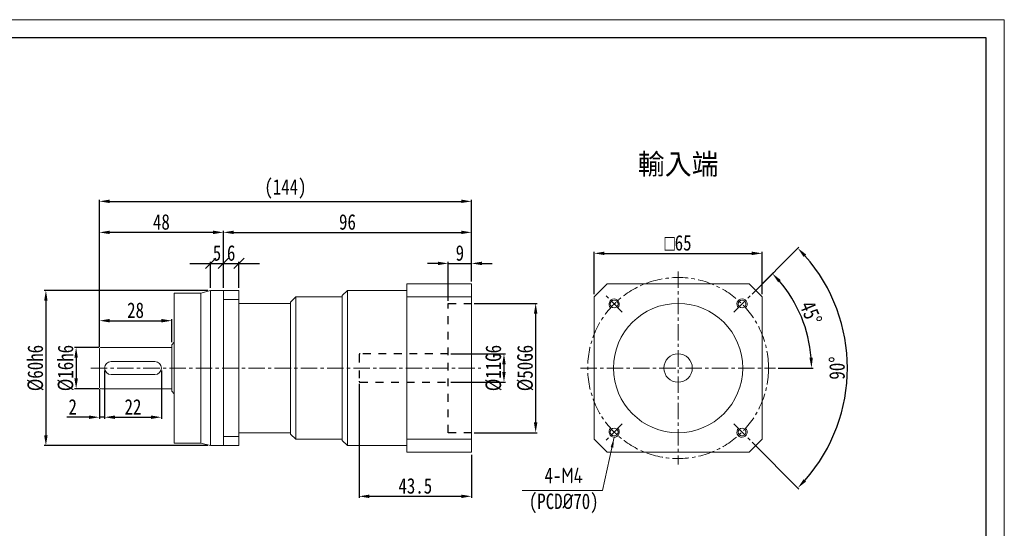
# Model space of a CAD drawing. Header units: millimetres. Extents: x 3840 to 4430, y -122 to 296.
# Tile 3 of 3: x 4049 to 4430, y 99 to 296. Entities that reach past the tile are written whole.
import ezdxf

# ---------------------------------------------------------------- set-up
doc = ezdxf.new("R2010")
doc.units = ezdxf.units.MM
doc.header["$PDSIZE"] = -5
doc.linetypes.add('CENTER', pattern=[10.16, 6.35, -1.27, 1.27, -1.27])
doc.linetypes.add('EB_DASH', pattern=[6, 3, -3])
doc.layers.get('0').update_dxf_attribs({"lineweight": 0})
doc.layers.get('Defpoints').update_dxf_attribs({"lineweight": 18})
for name, color, linetype, lineweight in [('3中心线层', 1, 'CENTER', 18), ('7标注层', 4, 'Continuous', 18), ('CAXA0', 7, 'Continuous', 70), ('CAXA2', 6, 'EB_DASH', 25), ('图框_外框线', 7, 'Continuous', 18)]:
    doc.layers.add(name, color=color, linetype=linetype, lineweight=lineweight)
doc.styles.add('TH_GBDIM', font='txt', dxfattribs={"width": 0.8})
doc.dimstyles.new('TH_GBDIM', dxfattribs={"dimtxt": 6, "dimasz": 4, "dimexe": 0.625, "dimexo": 1, "dimgap": 1, "dimtad": 1, "dimdec": 1, "dimdsep": 46, "dimtxsty": 'TH_GBDIM', "dimcen": 2.5, "dimdle": 8, "dimclrd": 3, "dimclre": 3, "dimclrt": 3, "dimadec": 0, "dimazin": 2, "dimtfac": 0.714286, "dimtdec": 1, "dimtmove": 0, "dimatfit": 3, "dimfxl": 1, "dimtolj": 1, "dimarcsym": 0})

# ---------------------------------------------------------------- blocks, each defined once
blk = doc.blocks.new('*X3')
at = {"color": 3, "linetype": 'Continuous', "lineweight": -2, "transparency": 16777216}
for p, q in [((4081.63, 159.92), (4081.63, 141.29)), ((4079.63, 152.72), (4079.63, 141.29)), ((4075.63, 141.91), (4066.99, 141.91)), ((4081.63, 141.91), (4079.63, 141.91)), ((4085.63, 141.91), (4089.63, 141.91))]:
    blk.add_line(p, q, dxfattribs=at)
at = {"color": 3, "linetype": 'Continuous', "transparency": 16777216}
for points in [[(4075.63, 142.58), (4075.63, 141.25), (4079.63, 141.91)], [(4085.63, 142.58), (4085.63, 141.25), (4081.63, 141.91)]]:
    blk.add_solid(points, dxfattribs=at)
at = {"layer": 'Defpoints', "color": 0, "linetype": 'Continuous', "transparency": 16777216}
for p in [(4081.63, 160.92), (4079.63, 153.72), (4081.63, 141.91)]:
    blk.add_point(p, dxfattribs=at)
at = {"color": 3, "linetype": 'Continuous', "lineweight": 15, "transparency": 16777216, "insert": (4069.31, 145.91), "char_height": 6, "width": 5.28, "attachment_point": 5, "style": 'TH_GBDIM'}
blk.add_mtext('\\A1;2', dxfattribs=at)
blk = doc.blocks.new('*X4')
at = {"color": 3, "linetype": 'Continuous', "lineweight": -2, "transparency": 16777216}
for p, q in [((4081.63, 159.92), (4081.63, 141.29)), ((4103.63, 159.92), (4103.63, 141.29)), ((4085.63, 141.91), (4099.63, 141.91))]:
    blk.add_line(p, q, dxfattribs=at)
at = {"color": 3, "linetype": 'Continuous', "transparency": 16777216}
for points in [[(4085.63, 142.58), (4085.63, 141.25), (4081.63, 141.91)], [(4099.63, 142.58), (4099.63, 141.25), (4103.63, 141.91)]]:
    blk.add_solid(points, dxfattribs=at)
at = {"layer": 'Defpoints', "color": 0, "linetype": 'Continuous', "transparency": 16777216}
for p in [(4081.63, 160.92), (4103.63, 160.92), (4103.63, 141.91)]:
    blk.add_point(p, dxfattribs=at)
at = {"color": 3, "linetype": 'Continuous', "lineweight": 15, "transparency": 16777216, "insert": (4092.63, 145.91), "char_height": 6, "width": 12.1067, "attachment_point": 5, "style": 'TH_GBDIM'}
blk.add_mtext('\\A1;22', dxfattribs=at)
blk = doc.blocks.new('*X5')
at = {"color": 3, "linetype": 'Continuous', "lineweight": -2, "transparency": 16777216}
for p, q in [((4079.43, 168.92), (4070.01, 168.92)), ((4070.63, 164.92), (4070.63, 156.92)), ((4079.43, 152.92), (4070.01, 152.92))]:
    blk.add_line(p, q, dxfattribs=at)
at = {"color": 3, "linetype": 'Continuous', "transparency": 16777216}
for points in [[(4069.96, 164.92), (4071.3, 164.92), (4070.63, 168.92)], [(4069.96, 156.92), (4071.3, 156.92), (4070.63, 152.92)]]:
    blk.add_solid(points, dxfattribs=at)
at = {"layer": 'Defpoints', "color": 0, "linetype": 'Continuous', "transparency": 16777216}
for p in [(4080.43, 168.92), (4070.63, 152.92), (4080.43, 152.92)]:
    blk.add_point(p, dxfattribs=at)
at = {"color": 3, "linetype": 'Continuous', "lineweight": 15, "transparency": 16777216, "insert": (4066.63, 160.92), "char_height": 6, "width": 33.12, "attachment_point": 5, "rotation": 90, "style": 'TH_GBDIM'}
blk.add_mtext('\\A1;%%C16h6', dxfattribs=at)
blk = doc.blocks.new('*X6')
at = {"color": 3, "linetype": 'Continuous', "lineweight": -2, "transparency": 16777216}
for p, q in [((4079.63, 169.12), (4079.63, 179.85)), ((4083.63, 179.23), (4103.63, 179.23)), ((4107.63, 170.92), (4107.63, 179.85))]:
    blk.add_line(p, q, dxfattribs=at)
at = {"color": 3, "linetype": 'Continuous', "transparency": 16777216}
for points in [[(4083.63, 179.9), (4083.63, 178.56), (4079.63, 179.23)], [(4103.63, 179.9), (4103.63, 178.56), (4107.63, 179.23)]]:
    blk.add_solid(points, dxfattribs=at)
at = {"layer": 'Defpoints', "color": 0, "linetype": 'Continuous', "transparency": 16777216}
for p in [(4107.63, 179.23), (4079.63, 168.12), (4107.63, 169.92)]:
    blk.add_point(p, dxfattribs=at)
at = {"color": 3, "linetype": 'Continuous', "lineweight": 15, "transparency": 16777216, "insert": (4093.63, 183.23), "char_height": 6, "width": 12.16, "attachment_point": 5, "style": 'TH_GBDIM'}
blk.add_mtext('\\A1;28', dxfattribs=at)
blk = doc.blocks.new('*X7')
at = {"color": 3, "linetype": 'Continuous', "lineweight": -2, "transparency": 16777216}
for p, q in [((4121.63, 190.92), (4058.3, 190.92)), ((4058.93, 186.92), (4058.93, 134.92)), ((4121.63, 130.92), (4058.3, 130.92))]:
    blk.add_line(p, q, dxfattribs=at)
at = {"color": 3, "linetype": 'Continuous', "transparency": 16777216}
for points in [[(4058.26, 186.92), (4059.59, 186.92), (4058.93, 190.92)], [(4058.26, 134.92), (4059.59, 134.92), (4058.93, 130.92)]]:
    blk.add_solid(points, dxfattribs=at)
at = {"layer": 'Defpoints', "color": 0, "linetype": 'Continuous', "transparency": 16777216}
for p in [(4122.63, 190.92), (4058.93, 130.92), (4122.63, 130.92)]:
    blk.add_point(p, dxfattribs=at)
at = {"color": 3, "linetype": 'Continuous', "lineweight": 15, "transparency": 16777216, "insert": (4054.93, 160.92), "char_height": 6, "width": 33.12, "attachment_point": 5, "rotation": 90, "style": 'TH_GBDIM'}
blk.add_mtext('\\A1;%%C60h6', dxfattribs=at)
blk = doc.blocks.new('_Oblique')
at = {"color": 0, "linetype": 'ByBlock', "lineweight": -2}
blk.add_line((-0.5, -0.5), (0.5, 0.5), dxfattribs=at)
blk = doc.blocks.new('*X8')
at = {"color": 3, "linetype": 'Continuous', "lineweight": -2, "transparency": 16777216}
for p, q in [((4122.63, 191.92), (4122.63, 202)), ((4127.63, 191.92), (4127.63, 202)), ((4114.63, 201.37), (4135.63, 201.37))]:
    blk.add_line(p, q, dxfattribs=at)
at = {"layer": 'Defpoints', "color": 0, "linetype": 'Continuous', "transparency": 16777216}
for p in [(4127.63, 201.37), (4122.63, 190.92), (4127.63, 190.92)]:
    blk.add_point(p, dxfattribs=at)
at = {"color": 3, "linetype": 'Continuous', "lineweight": -2, "transparency": 16777216, "xscale": 4, "yscale": 4, "zscale": 4, "rotation": 180}
blk.add_blockref('_Oblique', (4122.63, 201.37), dxfattribs=at)
at = {"color": 3, "linetype": 'Continuous', "lineweight": -2, "transparency": 16777216, "xscale": 4, "yscale": 4, "zscale": 4}
blk.add_blockref('_Oblique', (4127.63, 201.37), dxfattribs=at)
at = {"color": 3, "linetype": 'Continuous', "lineweight": 15, "transparency": 16777216, "insert": (4125.13, 205.37), "char_height": 6, "width": 5.1733, "attachment_point": 5, "style": 'TH_GBDIM'}
blk.add_mtext('\\A1;5', dxfattribs=at)
blk = doc.blocks.new('*X10')
at = {"color": 3, "linetype": 'Continuous', "lineweight": -2, "transparency": 16777216}
for p, q in [((4127.63, 191.92), (4127.63, 202)), ((4133.63, 191.92), (4133.63, 202)), ((4119.63, 201.37), (4141.63, 201.37))]:
    blk.add_line(p, q, dxfattribs=at)
at = {"layer": 'Defpoints', "color": 0, "linetype": 'Continuous', "transparency": 16777216}
for p in [(4133.63, 201.37), (4127.63, 190.92), (4133.63, 190.92)]:
    blk.add_point(p, dxfattribs=at)
at = {"color": 3, "linetype": 'Continuous', "lineweight": -2, "transparency": 16777216, "xscale": 4, "yscale": 4, "zscale": 4, "rotation": 180}
blk.add_blockref('_Oblique', (4127.63, 201.37), dxfattribs=at)
at = {"color": 3, "linetype": 'Continuous', "lineweight": -2, "transparency": 16777216, "xscale": 4, "yscale": 4, "zscale": 4}
blk.add_blockref('_Oblique', (4133.63, 201.37), dxfattribs=at)
at = {"color": 3, "linetype": 'Continuous', "lineweight": 15, "transparency": 16777216, "insert": (4130.63, 205.37), "char_height": 6, "width": 5.44, "attachment_point": 5, "style": 'TH_GBDIM'}
blk.add_mtext('\\A1;6', dxfattribs=at)
blk = doc.blocks.new('*X11')
at = {"color": 3, "linetype": 'Continuous', "lineweight": -2, "transparency": 16777216}
for p, q in [((4079.63, 169.12), (4079.63, 214)), ((4123.63, 213.37), (4083.63, 213.37)), ((4127.63, 191.92), (4127.63, 214))]:
    blk.add_line(p, q, dxfattribs=at)
at = {"color": 3, "linetype": 'Continuous', "transparency": 16777216}
for points in [[(4083.63, 214.04), (4083.63, 212.71), (4079.63, 213.37)], [(4123.63, 214.04), (4123.63, 212.71), (4127.63, 213.37)]]:
    blk.add_solid(points, dxfattribs=at)
at = {"layer": 'Defpoints', "color": 0, "linetype": 'Continuous', "transparency": 16777216}
for p in [(4079.63, 213.37), (4127.63, 190.92), (4079.63, 168.12)]:
    blk.add_point(p, dxfattribs=at)
at = {"color": 3, "linetype": 'Continuous', "lineweight": 15, "transparency": 16777216, "insert": (4103.63, 217.37), "char_height": 6, "width": 12.3733, "attachment_point": 5, "style": 'TH_GBDIM'}
blk.add_mtext('\\A1;48', dxfattribs=at)
blk = doc.blocks.new('*X12')
at = {"color": 3, "linetype": 'Continuous', "lineweight": -2, "transparency": 16777216}
for p, q in [((4214.63, 186.92), (4214.63, 202)), ((4223.63, 194.42), (4223.63, 202)), ((4210.63, 201.37), (4206.63, 201.37)), ((4214.63, 201.37), (4223.63, 201.37)), ((4227.63, 201.37), (4231.63, 201.37))]:
    blk.add_line(p, q, dxfattribs=at)
at = {"color": 3, "linetype": 'Continuous', "transparency": 16777216}
for points in [[(4210.63, 202.04), (4210.63, 200.71), (4214.63, 201.37)], [(4227.63, 202.04), (4227.63, 200.71), (4223.63, 201.37)]]:
    blk.add_solid(points, dxfattribs=at)
at = {"layer": 'Defpoints', "color": 0, "linetype": 'Continuous', "transparency": 16777216}
for p in [(4223.63, 201.37), (4223.63, 193.42), (4214.63, 185.92)]:
    blk.add_point(p, dxfattribs=at)
at = {"color": 3, "linetype": 'Continuous', "lineweight": 15, "transparency": 16777216, "insert": (4219.13, 205.37), "char_height": 6, "width": 5.4933, "attachment_point": 5, "style": 'TH_GBDIM'}
blk.add_mtext('\\A1;9', dxfattribs=at)
blk = doc.blocks.new('*X13')
at = {"color": 3, "linetype": 'Continuous', "lineweight": -2, "transparency": 16777216}
for p, q in [((4215.63, 166.42), (4236.82, 166.42)), ((4236.19, 162.42), (4236.19, 159.42)), ((4215.63, 155.42), (4236.82, 155.42))]:
    blk.add_line(p, q, dxfattribs=at)
at = {"color": 3, "linetype": 'Continuous', "transparency": 16777216}
for points in [[(4235.53, 162.42), (4236.86, 162.42), (4236.19, 166.42)], [(4235.53, 159.42), (4236.86, 159.42), (4236.19, 155.42)]]:
    blk.add_solid(points, dxfattribs=at)
at = {"layer": 'Defpoints', "color": 0, "linetype": 'Continuous', "transparency": 16777216}
for p in [(4214.63, 166.42), (4214.63, 155.42), (4236.19, 155.42)]:
    blk.add_point(p, dxfattribs=at)
at = {"color": 3, "linetype": 'Continuous', "lineweight": 15, "transparency": 16777216, "insert": (4232.19, 160.92), "char_height": 6, "width": 33.12, "attachment_point": 5, "rotation": 90, "style": 'TH_GBDIM'}
blk.add_mtext('\\A1;%%C11G6', dxfattribs=at)
blk = doc.blocks.new('*X14')
at = {"color": 3, "linetype": 'Continuous', "lineweight": -2, "transparency": 16777216}
for p, q in [((4224.63, 185.92), (4249.08, 185.92)), ((4248.45, 181.92), (4248.45, 139.92)), ((4224.63, 135.92), (4249.08, 135.92))]:
    blk.add_line(p, q, dxfattribs=at)
at = {"color": 3, "linetype": 'Continuous', "transparency": 16777216}
for points in [[(4247.78, 181.92), (4249.12, 181.92), (4248.45, 185.92)], [(4247.78, 139.92), (4249.12, 139.92), (4248.45, 135.92)]]:
    blk.add_solid(points, dxfattribs=at)
at = {"layer": 'Defpoints', "color": 0, "linetype": 'Continuous', "transparency": 16777216}
for p in [(4223.63, 185.92), (4223.63, 135.92), (4248.45, 135.92)]:
    blk.add_point(p, dxfattribs=at)
at = {"color": 3, "linetype": 'Continuous', "lineweight": 15, "transparency": 16777216, "insert": (4244.45, 160.92), "char_height": 6, "width": 33.12, "attachment_point": 5, "rotation": 90, "style": 'TH_GBDIM'}
blk.add_mtext('\\A1;%%C50G6', dxfattribs=at)
blk = doc.blocks.new('*X15')
at = {"color": 3, "linetype": 'Continuous', "lineweight": -2, "transparency": 16777216}
for p, q in [((4127.63, 191.92), (4127.63, 214)), ((4131.63, 213.37), (4219.63, 213.37)), ((4223.63, 194.42), (4223.63, 214))]:
    blk.add_line(p, q, dxfattribs=at)
at = {"color": 3, "linetype": 'Continuous', "transparency": 16777216}
for points in [[(4131.63, 214.04), (4131.63, 212.71), (4127.63, 213.37)], [(4219.63, 214.04), (4219.63, 212.71), (4223.63, 213.37)]]:
    blk.add_solid(points, dxfattribs=at)
at = {"layer": 'Defpoints', "color": 0, "linetype": 'Continuous', "transparency": 16777216}
for p in [(4223.63, 213.37), (4127.63, 190.92), (4223.63, 193.42)]:
    blk.add_point(p, dxfattribs=at)
at = {"color": 3, "linetype": 'Continuous', "lineweight": 15, "transparency": 16777216, "insert": (4175.63, 217.37), "char_height": 6, "width": 12.32, "attachment_point": 5, "style": 'TH_GBDIM'}
blk.add_mtext('\\A1;96', dxfattribs=at)
blk = doc.blocks.new('*X16')
at = {"color": 3, "linetype": 'Continuous', "lineweight": -2, "transparency": 16777216}
for p, q in [((4079.63, 169.12), (4079.63, 226)), ((4083.63, 225.37), (4219.63, 225.37)), ((4223.63, 194.42), (4223.63, 226))]:
    blk.add_line(p, q, dxfattribs=at)
at = {"color": 3, "linetype": 'Continuous', "transparency": 16777216}
for points in [[(4083.63, 226.04), (4083.63, 224.71), (4079.63, 225.37)], [(4219.63, 226.04), (4219.63, 224.71), (4223.63, 225.37)]]:
    blk.add_solid(points, dxfattribs=at)
at = {"layer": 'Defpoints', "color": 0, "linetype": 'Continuous', "transparency": 16777216}
for p in [(4223.63, 225.37), (4223.63, 193.42), (4079.63, 168.12)]:
    blk.add_point(p, dxfattribs=at)
at = {"color": 3, "linetype": 'Continuous', "lineweight": 15, "transparency": 16777216, "insert": (4151.63, 230.17), "char_height": 6, "width": 28.16, "attachment_point": 5, "style": 'TH_GBDIM'}
blk.add_mtext('\\A1;(144)', dxfattribs=at)
blk = doc.blocks.new('*X17')
at = {"color": 3, "linetype": 'Continuous', "lineweight": -2, "transparency": 16777216}
for p, q in [((4180.13, 154.82), (4180.13, 110.7)), ((4223.63, 127.42), (4223.63, 110.7)), ((4184.13, 111.33), (4219.63, 111.33))]:
    blk.add_line(p, q, dxfattribs=at)
at = {"color": 3, "linetype": 'Continuous', "transparency": 16777216}
for points in [[(4184.13, 111.99), (4184.13, 110.66), (4180.13, 111.33)], [(4219.63, 111.99), (4219.63, 110.66), (4223.63, 111.33)]]:
    blk.add_solid(points, dxfattribs=at)
at = {"layer": 'Defpoints', "color": 0, "linetype": 'Continuous', "transparency": 16777216}
for p in [(4180.13, 155.82), (4223.63, 128.42), (4223.63, 111.33)]:
    blk.add_point(p, dxfattribs=at)
at = {"color": 3, "linetype": 'Continuous', "lineweight": 15, "transparency": 16777216, "insert": (4201.88, 115.33), "char_height": 6, "width": 25.9733, "attachment_point": 5, "style": 'TH_GBDIM'}
blk.add_mtext('\\A1;43.5', dxfattribs=at)
blk = doc.blocks.new('*X18')
at = {"color": 3, "linetype": 'Continuous', "lineweight": -2, "transparency": 16777216}
for p, q in [((4271.08, 189.42), (4271.08, 205.89)), ((4336.08, 189.42), (4336.08, 205.89)), ((4275.08, 205.26), (4332.08, 205.26))]:
    blk.add_line(p, q, dxfattribs=at)
at = {"color": 3, "linetype": 'Continuous', "transparency": 16777216}
for points in [[(4275.08, 205.93), (4275.08, 204.6), (4271.08, 205.26)], [(4332.08, 205.93), (4332.08, 204.6), (4336.08, 205.26)]]:
    blk.add_solid(points, dxfattribs=at)
at = {"layer": 'Defpoints', "color": 0, "linetype": 'Continuous', "transparency": 16777216}
for p in [(4336.08, 205.26), (4271.08, 188.42), (4336.08, 188.42)]:
    blk.add_point(p, dxfattribs=at)
at = {"color": 3, "linetype": 'Continuous', "lineweight": 15, "transparency": 16777216, "insert": (4303.58, 209.29), "char_height": 6, "width": 23.4, "attachment_point": 5, "style": 'TH_GBDIM'}
blk.add_mtext('\\A1;{\\fgdt|b0|i0|c134|p2;o}65', dxfattribs=at)
blk = doc.blocks.new('*X19')
at = {"linetype": 'Continuous', "lineweight": 15}
blk.add_hatch(color=3, dxfattribs=at).paths.add_polyline_path([(35.55, 20.53), (35.19, 16.52), (34.21, 16.73)], flags=0)
at = {"color": 3, "linetype": 'Continuous', "lineweight": 15}
for p, q in [((35.55, 20.53), (31.1, 0)), ((31.1, 0), (0, 0)), ((0, 0), (0, 0))]:
    blk.add_line(p, q, dxfattribs=at)
blk = doc.blocks.new('*X22')
at = {"color": 3, "linetype": 'Continuous', "lineweight": -2, "transparency": 16777216}
for p, q in [((4332.18, 189.52), (4340.53, 197.87)), ((4342.32, 160.92), (4355.83, 160.92))]:
    blk.add_line(p, q, dxfattribs=at)
blk.add_arc((4303.58, 160.92), 51.63, 4.44, 40.56, dxfattribs=at)
at = {"color": 3, "linetype": 'Continuous', "transparency": 16777216}
for points in [[(4342.31, 194.04), (4343.29, 194.95), (4340.09, 197.43)], [(4355.72, 164.95), (4354.39, 164.9), (4355.21, 160.92)]]:
    blk.add_solid(points, dxfattribs=at)
at = {"layer": 'Defpoints', "color": 0, "linetype": 'Continuous', "transparency": 16777216}
for p in [(4331.47, 188.82), (4325.18, 182.53), (4353.45, 174.29), (4265.83, 160.92), (4341.32, 160.92)]:
    blk.add_point(p, dxfattribs=at)
at = {"color": 3, "linetype": 'Continuous', "lineweight": 15, "transparency": 16777216, "insert": (4354.97, 182.21), "char_height": 6, "width": 18.5186, "attachment_point": 5, "rotation": 292.5, "style": 'TH_GBDIM'}
blk.add_mtext('\\A1;45°', dxfattribs=at)
blk = doc.blocks.new('*X23')
at = {"color": 3, "linetype": 'Continuous', "lineweight": -2, "transparency": 16777216}
for p, q in [((4332.18, 189.52), (4350.35, 207.7)), ((4332.18, 132.32), (4350.35, 114.15))]:
    blk.add_line(p, q, dxfattribs=at)
blk.add_arc((4303.58, 160.92), 65.52, 318.4982, 41.5018, dxfattribs=at)
at = {"color": 3, "linetype": 'Continuous', "transparency": 16777216}
for points in [[(4352.16, 203.89), (4353.14, 204.8), (4349.91, 207.26)], [(4353.14, 117.05), (4352.16, 117.96), (4349.91, 114.59)]]:
    blk.add_solid(points, dxfattribs=at)
at = {"layer": 'Defpoints', "color": 0, "linetype": 'Continuous', "transparency": 16777216}
for p in [(4331.47, 188.82), (4325.18, 182.53), (4366.87, 143.97), (4325.18, 139.32), (4331.47, 133.03)]:
    blk.add_point(p, dxfattribs=at)
at = {"color": 3, "linetype": 'Continuous', "lineweight": 15, "transparency": 16777216, "insert": (4365.1, 160.92), "char_height": 6, "width": 18.0267, "attachment_point": 5, "rotation": 90, "style": 'TH_GBDIM'}
blk.add_mtext('\\A1;90°', dxfattribs=at)

msp = doc.modelspace()

# ---------------------------------------------------------------- linework, layer by layer
at = {"color": 7, "linetype": 'Continuous', "lineweight": 15}
for p, q in [((4122.63, 190.92), (4118.9, 189.92)), ((4122.63, 190.92), (4127.63, 190.92)), ((4122.63, 190.92), (4122.63, 130.92)), ((4127.63, 130.92), (4127.63, 190.92)), ((4133.63, 190.92), (4127.63, 190.92)), ((4133.63, 130.92), (4133.63, 190.92)), ((4173.63, 188.92), (4175.63, 190.92)), ((4175.63, 190.92), (4175.63, 160.92)), ((4175.63, 190.92), (4198.63, 190.92)), ((4223.63, 193.42), (4198.63, 193.42)), ((4198.63, 193.42), (4223.63, 193.42)), ((4198.63, 193.42), (4198.63, 128.42)), ((4198.63, 193.42), (4223.63, 193.42)), ((4223.63, 193.42), (4223.63, 128.42)), ((4276.08, 193.42), (4271.08, 188.42)), ((4276.08, 193.42), (4331.08, 193.42)), ((4331.08, 193.42), (4336.08, 188.42)), ((4118.9, 189.92), (4108.63, 189.92)), ((4108.63, 187.5), (4108.63, 189.92)), ((4108.63, 187.5), (4108.63, 170.92)), ((4118.9, 131.92), (4118.9, 189.92)), ((4127.63, 187.39), (4133.63, 187.39)), ((4153.63, 186.42), (4155.63, 188.42)), ((4155.63, 188.42), (4155.63, 160.92)), ((4155.63, 188.42), (4173.63, 188.42)), ((4173.63, 188.92), (4173.63, 160.92)), ((4198.63, 188.42), (4223.63, 188.42)), ((4271.08, 133.42), (4271.08, 188.42)), ((4336.08, 188.42), (4336.08, 133.42)), ((4133.63, 185.92), (4153.63, 185.92)), ((4153.63, 186.42), (4153.63, 160.92)), ((4108.63, 170.92), (4108.63, 177.92)), ((4079.63, 168.12), (4079.63, 153.72)), ((4080.43, 168.92), (4107.63, 168.92)), ((4107.63, 169.92), (4108.63, 170.92)), ((4107.63, 151.92), (4107.63, 169.92)), ((4108.63, 170.92), (4108.63, 171.42)), ((4108.63, 170.92), (4108.63, 150.92)), ((4101.13, 163.42), (4084.13, 163.42)), ((4153.63, 135.42), (4153.63, 160.92)), ((4155.63, 133.42), (4155.63, 160.92)), ((4173.63, 132.92), (4173.63, 160.92)), ((4175.63, 130.92), (4175.63, 160.92)), ((4084.13, 158.42), (4101.13, 158.42)), ((4080.43, 152.92), (4107.63, 152.92)), ((4107.63, 151.92), (4108.63, 150.92)), ((4108.63, 134.35), (4108.63, 150.92)), ((4108.63, 150.92), (4108.63, 143.92)), ((4108.63, 134.35), (4108.63, 131.92)), ((4127.63, 134.46), (4133.63, 134.46)), ((4133.63, 135.92), (4153.63, 135.92)), ((4153.63, 135.42), (4155.63, 133.42)), ((4155.63, 133.42), (4173.63, 133.42)), ((4198.63, 133.42), (4223.63, 133.42)), ((4276.08, 128.42), (4271.08, 133.42)), ((4331.08, 128.42), (4336.08, 133.42)), ((4118.9, 131.92), (4108.63, 131.92)), ((4122.63, 130.92), (4118.9, 131.92)), ((4122.63, 130.92), (4133.63, 130.92)), ((4173.63, 132.92), (4175.63, 130.92)), ((4175.63, 130.92), (4198.63, 130.92)), ((4223.63, 128.42), (4198.63, 128.42)), ((4331.08, 128.42), (4276.08, 128.42))]:
    msp.add_line(p, q, dxfattribs=at)
for centre, radius in [((4278.83, 185.67), 1.5), ((4328.33, 185.67), 1.5), ((4303.58, 160.92), 25), ((4303.58, 160.92), 5.5), ((4278.83, 136.18), 1.5), ((4328.33, 136.18), 1.5)]:
    msp.add_circle(centre, radius, dxfattribs=at)
for centre, radius, start, end in [((4080.43, 168.12), 0.8, 90, 180), ((4084.13, 160.92), 2.5, 90, 270), ((4101.13, 160.92), 2.5, 270, 90), ((4080.43, 153.72), 0.8, 180, 270)]:
    msp.add_arc(centre, radius, start, end, dxfattribs=at)
at = {"layer": '3中心线层'}
for p, q in [((4303.58, 198.27), (4303.58, 123.58)), ((4281.97, 182.53), (4275.68, 188.82)), ((4325.18, 182.53), (4331.47, 188.82)), ((4076.31, 160.92), (4227.23, 160.92)), ((4265.83, 160.92), (4341.32, 160.92)), ((4281.97, 139.32), (4275.68, 133.03)), ((4325.18, 139.32), (4331.47, 133.03))]:
    msp.add_line(p, q, dxfattribs=at)
msp.add_circle((4303.58, 160.92), 35, dxfattribs=at)
at = {"layer": '7标注层'}
for centre, start, end in [((4278.83, 185.67), 315, 226.6372), ((4328.33, 185.67), 313.3628, 225), ((4278.83, 136.18), 133.3628, 45), ((4328.33, 136.18), 135, 46.6372)]:
    msp.add_arc(centre, 2, start, end, dxfattribs=at)
at = {"layer": 'CAXA2', "color": 6, "linetype": 'EB_DASH', "lineweight": 25}
for p, q in [((4214.63, 135.92), (4214.63, 185.92)), ((4214.63, 185.92), (4223.63, 185.92)), ((4180.13, 166.02), (4180.13, 155.82)), ((4214.63, 166.42), (4180.53, 166.42)), ((4180.53, 155.42), (4214.63, 155.42)), ((4223.63, 135.92), (4214.63, 135.92))]:
    msp.add_line(p, q, dxfattribs=at)
for centre, start, end in [((4180.53, 166.02), 90, 180), ((4180.53, 155.82), 180, 270)]:
    msp.add_arc(centre, 0.4, start, end, dxfattribs=at)
at = {"layer": '图框_外框线', "color": 3}
msp.add_lwpolyline([(3839.83, -121.61), (4429.81, -121.61), (4429.81, 295.59), (3839.83, 295.59)], close=True, dxfattribs=at)
at = {"layer": '图框_外框线', "color": 3, "lineweight": 25}
msp.add_lwpolyline([(3874.95, -114.58), (4422.78, -114.58), (4422.78, 288.56), (3874.95, 288.56)], close=True, dxfattribs=at)

# ---------------------------------------------------------------- block references
at = {"color": 7, "linetype": 'Continuous', "lineweight": 15}
msp.add_blockref('*X19', (4243.28, 113.64), dxfattribs=at)

# ---------------------------------------------------------------- texts
at = {"color": 3, "insert": (4303.59, 239.31), "char_height": 8, "width": 66.3111, "attachment_point": 5}
msp.add_mtext('輸入端', dxfattribs=at)
at = {"layer": 'CAXA0', "color": 3, "linetype": 'Continuous', "insert": (4259.31, 113.6), "char_height": 6, "width": 48.64, "attachment_point": 5, "style": 'TH_GBDIM'}
msp.add_mtext('4-{\\fISOCPEUR|b0|i0|c0|p34;M4}\\P(PCD{\\fISOCPEUR|b0|i0|c0|p34;%%C}70)', dxfattribs=at)

# ---------------------------------------------------------------- dimensions: what is measured, and where the dimension line sits
at = {"color": 7, "linetype": 'Continuous', "lineweight": 15}
for base, p1, p2, text, picture, middle in [((4223.63, 225.37), (4079.63, 168.12), (4223.63, 193.42), '(<>)', '*X16', (4151.63, 230.17)), ((4336.08, 205.26), (4271.08, 188.42), (4336.08, 188.42), '{\\fgdt|b0|i0|c134|p2;o}<>', '*X18', (4303.58, 209.29))]:
    dim = msp.add_linear_dim(base=base, p1=p1, p2=p2, text=text, dimstyle='TH_GBDIM', override={"dimsah": 1, "dimtzin": 0}, dxfattribs=at)
    dim.commit()
    dim.dimension.update_dxf_attribs({"geometry": picture, "text_midpoint": middle})
for base, p1, p2, override, picture, middle in [((4079.63, 213.37), (4127.63, 190.92), (4079.63, 168.12), {"dimsah": 1, "dimtzin": 0}, '*X11', (4103.63, 217.37)), ((4223.63, 213.37), (4127.63, 190.92), (4223.63, 193.42), {"dimsah": 1, "dimtzin": 0}, '*X15', (4175.63, 217.37)), ((4127.63, 201.37), (4122.63, 190.92), (4127.63, 190.92), {"dimblk": 'Oblique', "dimsah": 1, "dimtzin": 0}, '*X8', (4125.13, 205.37)), ((4133.63, 201.37), (4127.63, 190.92), (4133.63, 190.92), {"dimblk": 'Oblique', "dimsah": 1, "dimtzin": 0}, '*X10', (4130.63, 205.37)), ((4223.63, 201.37), (4214.63, 185.92), (4223.63, 193.42), {"dimsah": 1, "dimtzin": 0}, '*X12', (4219.13, 205.37)), ((4107.63, 179.23), (4079.63, 168.12), (4107.63, 169.92), {"dimsah": 1, "dimtzin": 0}, '*X6', (4093.63, 183.23)), ((4103.63, 141.91), (4081.63, 160.92), (4103.63, 160.92), {"dimsah": 1, "dimtzin": 0}, '*X4', (4092.63, 145.91)), ((4223.63, 111.33), (4180.13, 155.82), (4223.63, 128.42), {"dimsah": 1, "dimtzin": 0}, '*X17', (4201.88, 115.33))]:
    dim = msp.add_linear_dim(base=base, p1=p1, p2=p2, dimstyle='TH_GBDIM', override=override, dxfattribs=at)
    dim.commit()
    dim.dimension.update_dxf_attribs({"geometry": picture, "text_midpoint": middle})
for base, line1, picture, middle in [((4366.87, 143.97), ((4325.18, 139.32), (4331.47, 133.03)), '*X23', (4365.1, 160.92)), ((4353.45, 174.29), ((4265.83, 160.92), (4341.32, 160.92)), '*X22', (4354.97, 182.21))]:
    dim = msp.add_angular_dim_2l(base=base, line1=line1, line2=((4325.18, 182.53), (4331.47, 188.82)), dimstyle='TH_GBDIM', override={"dimtad": 1, "dimtih": 0, "dimtoh": 0, "dimsah": 1, "dimtdec": 0, "dimtzin": 8}, dxfattribs=at)
    dim.commit()
    dim.dimension.update_dxf_attribs({"geometry": picture, "text_midpoint": middle})
for base, p1, p2, text, picture, middle in [((4058.93, 130.92), (4122.63, 190.92), (4122.63, 130.92), '%%C<>h6', '*X7', (4058.93, 160.92)), ((4070.63, 152.92), (4080.43, 168.92), (4080.43, 152.92), '%%C<>h6', '*X5', (4070.63, 160.92)), ((4236.19, 155.42), (4214.63, 166.42), (4214.63, 155.42), '%%C<>G6', '*X13', (4236.19, 160.92))]:
    dim = msp.add_linear_dim(base=base, p1=p1, p2=p2, angle=270, text=text, dimstyle='TH_GBDIM', override={"dimsah": 1, "dimtzin": 0}, dxfattribs=at)
    dim.commit()
    dim.dimension.update_dxf_attribs({"geometry": picture, "text_midpoint": middle, "dimtype": 160})
dim = msp.add_linear_dim(base=(4248.45, 135.92), p1=(4223.63, 185.92), p2=(4223.63, 135.92), angle=270, text='%%C<>G6', dimstyle='TH_GBDIM', override={"dimsah": 1, "dimtzin": 0}, dxfattribs=at)
dim.commit()
dim.dimension.update_dxf_attribs({"geometry": '*X14', "text_midpoint": (4244.45, 160.92)})
dim = msp.add_linear_dim(base=(4081.63, 141.91), p1=(4079.63, 153.72), p2=(4081.63, 160.92), dimstyle='TH_GBDIM', override={"dimsah": 1, "dimtzin": 0}, dxfattribs=at)
dim.commit()
dim.dimension.update_dxf_attribs({"geometry": '*X3', "text_midpoint": (4069.31, 141.91), "dimtype": 160})

doc.saveas('drawing.dxf')
